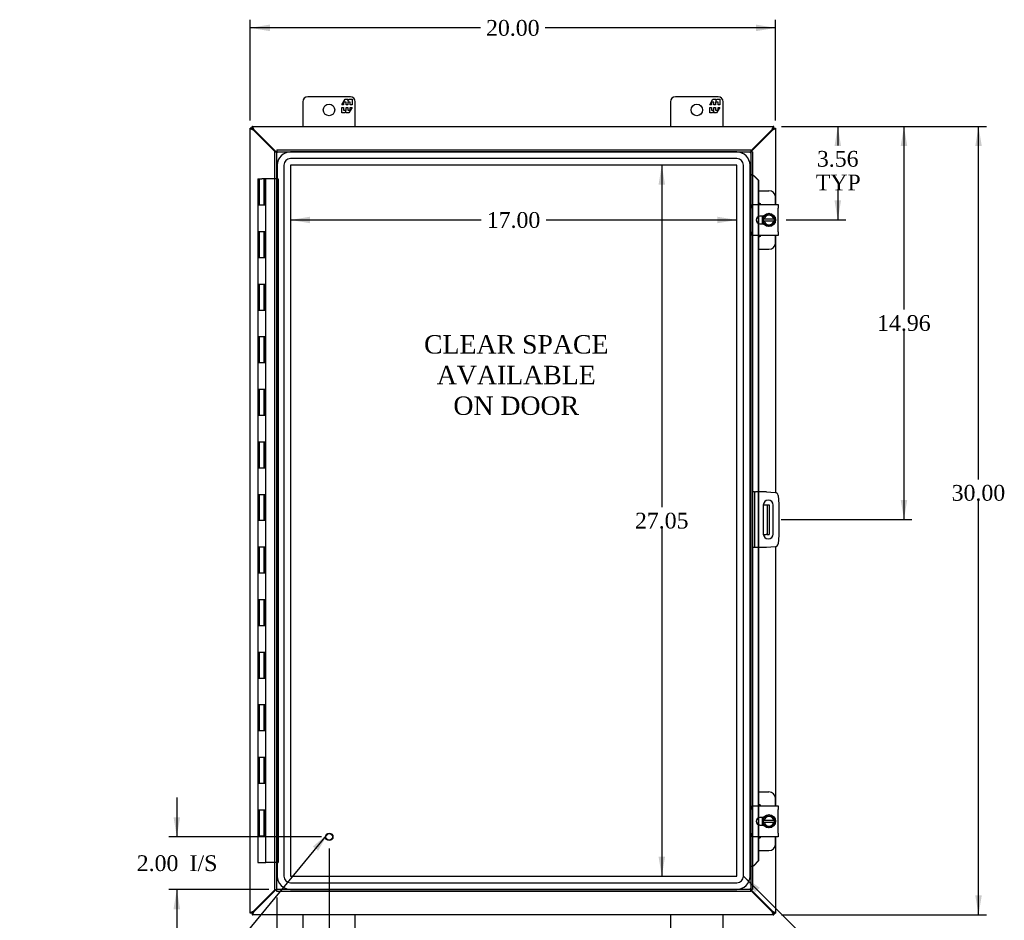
# Model space of a CAD drawing. Header units: inches. Extents: x 9 to 148, y 2 to 98.
# Tile 3 of 8: x 31 to 69, y 31 to 66. Entities that reach past the tile are written whole.
import ezdxf
from ezdxf.enums import TextEntityAlignment as Align

# ---------------------------------------------------------------- set-up
doc = ezdxf.new("R2010")
doc.units = ezdxf.units.IN
doc.header["$MEASUREMENT"] = 0
for name, color, linetype in [('COM40153-1', 7, 'CONTINUOUS'), ('COM40153-2', 7, 'CONTINUOUS'), ('COM42667', 7, 'CONTINUOUS'), ('COM42780', 7, 'CONTINUOUS'), ('COM48482', 7, 'CONTINUOUS'), ('COM70219', 7, 'CONTINUOUS'), ('COM71780-16', 7, 'CONTINUOUS'), ('DEFAULT', 7, 'CONTINUOUS'), ('FET07710', 7, 'CONTINUOUS'), ('HNG10620-26B', 7, 'CONTINUOUS'), ('HNG10620-26C', 7, 'CONTINUOUS'), ('SCC19011', 7, 'CONTINUOUS'), ('SPR20265', 7, 'CONTINUOUS'), ('STD21878', 7, 'CONTINUOUS'), ('WAF25035', 7, 'CONTINUOUS')]:
    doc.layers.add(name, color=color, linetype=linetype)
doc.styles.add('SEACAD_TIMES_NEW_ROMAN', font='times.ttf')

# ---------------------------------------------------------------- blocks, each defined once
blk = doc.blocks.new('SEANNOT_GROUP2')
at = {"layer": 'DEFAULT', "linetype": 'Continuous'}
blk.add_hatch(color=136, dxfattribs=at).paths.add_polyline_path([(42.558, 34.068), (42.938, 34.727), (42.365, 34.227)])
at = {"layer": 'DEFAULT', "color": 136, "linetype": 'Continuous'}
blk.add_line((38.018, 28.751), (37.718, 28.751), dxfattribs=at)
blk.add_lwpolyline([(38.018, 28.751), (42.938, 34.727)], dxfattribs=at)
at = {"layer": 'DEFAULT', "color": 136, "linetype": 'Continuous', "style": 'SEACAD_TIMES_NEW_ROMAN'}
for s, p in [('GROUND STUD', (31.153, 29.051)), ('DOOR', (31.153, 28.151))]:
    blk.add_text(s, height=0.6, dxfattribs=at).set_placement(p, align=Align.TOP_LEFT)
blk = doc.blocks.new('SEANNOT_GROUP3')
at = {"layer": 'DEFAULT', "linetype": 'Continuous'}
blk.add_hatch(color=136, dxfattribs=at).paths.add_polyline_path([(59.37, 32.657), (58.751, 33.099), (59.193, 32.48)])
at = {"layer": 'DEFAULT', "color": 136, "linetype": 'Continuous'}
blk.add_line((62.569, 29.28), (62.869, 29.28), dxfattribs=at)
blk.add_lwpolyline([(62.569, 29.28), (58.751, 33.099)], dxfattribs=at)
at = {"layer": 'DEFAULT', "color": 136, "linetype": 'Continuous', "style": 'SEACAD_TIMES_NEW_ROMAN'}
blk.add_text('GASKET', height=0.6, dxfattribs=at).set_placement((63.079, 29.58), align=Align.TOP_LEFT)
blk = doc.blocks.new('GDIMGGROUP')
at = {"layer": 'DEFAULT', "linetype": 'Continuous'}
for points in [[(42.254, 57.939), (42.254, 58.189), (41.504, 58.064)], [(57.752, 57.939), (58.502, 58.064), (57.752, 58.189)]]:
    blk.add_hatch(color=136, dxfattribs=at).paths.add_polyline_path(points)
at = {"layer": 'DEFAULT', "color": 136, "linetype": 'Continuous'}
for p, q in [((41.504, 58.064), (48.769, 58.064)), ((51.237, 58.064), (58.502, 58.064))]:
    blk.add_line(p, q, dxfattribs=at)
at = {"layer": 'DEFAULT', "color": 136, "linetype": 'Continuous', "style": 'SEACAD_TIMES_NEW_ROMAN'}
blk.add_text('17.00', height=0.6, dxfattribs=at).set_placement((48.979, 58.364), align=Align.TOP_LEFT)
blk = doc.blocks.new('GDIMGGROUP1')
at = {"layer": 'DEFAULT', "linetype": 'Continuous'}
for points in [[(67.824, 60.875), (67.699, 61.625), (67.574, 60.875)], [(67.824, 32.375), (67.574, 32.375), (67.699, 31.625)]]:
    blk.add_hatch(color=136, dxfattribs=at).paths.add_polyline_path(points)
at = {"layer": 'DEFAULT', "color": 136, "linetype": 'Continuous'}
for p, q in [((60.203, 61.625), (67.999, 61.625)), ((67.699, 48.193), (67.699, 61.625)), ((67.699, 31.625), (67.699, 47.383)), ((60.203, 31.625), (67.999, 31.625))]:
    blk.add_line(p, q, dxfattribs=at)
at = {"layer": 'DEFAULT', "color": 136, "linetype": 'Continuous', "style": 'SEACAD_TIMES_NEW_ROMAN'}
blk.add_text('30.00', height=0.6, dxfattribs=at).set_placement((66.676, 47.983), align=Align.TOP_LEFT)
blk = doc.blocks.new('GDIMGGROUP2')
at = {"layer": 'DEFAULT', "linetype": 'Continuous'}
for points in [[(37.056, 35.344), (37.181, 34.594), (37.306, 35.344)], [(37.056, 31.844), (37.306, 31.844), (37.181, 32.594)]]:
    blk.add_hatch(color=136, dxfattribs=at).paths.add_polyline_path(points)
at = {"layer": 'DEFAULT', "color": 136, "linetype": 'Continuous'}
for p, q in [((37.181, 36.094), (37.181, 34.594)), ((42.684, 34.594), (36.881, 34.594)), ((40.684, 32.594), (36.881, 32.594)), ((37.181, 32.594), (37.181, 31.094))]:
    blk.add_line(p, q, dxfattribs=at)
at = {"layer": 'DEFAULT', "color": 136, "linetype": 'Continuous', "style": 'SEACAD_TIMES_NEW_ROMAN'}
for s, p in [('2.00', (35.656, 33.894)), ('I/S', (37.669, 33.894))]:
    blk.add_text(s, height=0.6, dxfattribs=at).set_placement(p, align=Align.TOP_LEFT)
blk = doc.blocks.new('GDIMGGROUP3')
at = {"layer": 'DEFAULT', "linetype": 'Continuous'}
for points in [[(41.734, 29.34), (41.734, 29.59), (40.984, 29.465)], [(42.234, 29.34), (42.984, 29.465), (42.234, 29.59)]]:
    blk.add_hatch(color=136, dxfattribs=at).paths.add_polyline_path(points)
at = {"layer": 'DEFAULT', "color": 136, "linetype": 'Continuous'}
for p, q in [((42.984, 34.154), (42.984, 29.165)), ((40.984, 32.294), (40.984, 29.165)), ((40.984, 29.465), (43.405, 29.465)), ((43.405, 29.465), (43.705, 29.465))]:
    blk.add_line(p, q, dxfattribs=at)
at = {"layer": 'DEFAULT', "color": 136, "linetype": 'Continuous', "style": 'SEACAD_TIMES_NEW_ROMAN'}
for s, p in [('2.00', (43.915, 29.765)), ('I/S', (45.927, 29.765))]:
    blk.add_text(s, height=0.6, dxfattribs=at).set_placement(p, align=Align.TOP_LEFT)
blk = doc.blocks.new('GDIMGGROUP16')
at = {"layer": 'DEFAULT', "linetype": 'Continuous'}
for points in [[(62.467, 60.875), (62.342, 61.625), (62.217, 60.875)], [(62.467, 58.813), (62.217, 58.813), (62.342, 58.063)]]:
    blk.add_hatch(color=136, dxfattribs=at).paths.add_polyline_path(points)
at = {"layer": 'DEFAULT', "color": 136, "linetype": 'Continuous'}
for p, q in [((60.203, 61.625), (62.642, 61.625)), ((62.342, 61.625), (62.342, 60.901)), ((62.342, 59.191), (62.342, 58.063)), ((60.371, 58.063), (62.642, 58.063))]:
    blk.add_line(p, q, dxfattribs=at)
at = {"layer": 'DEFAULT', "color": 136, "linetype": 'Continuous', "style": 'SEACAD_TIMES_NEW_ROMAN'}
for s, p in [('3.56', (61.546, 60.691)), ('TYP', (61.503, 59.791))]:
    blk.add_text(s, height=0.6, dxfattribs=at).set_placement(p, align=Align.TOP_LEFT)
blk = doc.blocks.new('GDIMGGROUP17')
at = {"layer": 'DEFAULT', "linetype": 'Continuous'}
for points in [[(64.986, 60.875), (64.861, 61.625), (64.736, 60.875)], [(64.986, 47.415), (64.736, 47.415), (64.861, 46.665)]]:
    blk.add_hatch(color=136, dxfattribs=at).paths.add_polyline_path(points)
at = {"layer": 'DEFAULT', "color": 136, "linetype": 'Continuous'}
for p, q in [((60.203, 61.625), (65.161, 61.625)), ((64.861, 61.625), (64.861, 54.655)), ((64.861, 53.845), (64.861, 46.665)), ((60.182, 46.665), (65.161, 46.665))]:
    blk.add_line(p, q, dxfattribs=at)
at = {"layer": 'DEFAULT', "color": 136, "linetype": 'Continuous', "style": 'SEACAD_TIMES_NEW_ROMAN'}
blk.add_text('14.96', height=0.6, dxfattribs=at).set_placement((63.837, 54.445), align=Align.TOP_LEFT)
blk = doc.blocks.new('GDIMGGROUP24')
at = {"layer": 'DEFAULT', "linetype": 'Continuous'}
for points in [[(55.518, 59.402), (55.768, 59.402), (55.643, 60.152)], [(55.518, 33.848), (55.643, 33.098), (55.768, 33.848)]]:
    blk.add_hatch(color=136, dxfattribs=at).paths.add_polyline_path(points)
at = {"layer": 'DEFAULT', "color": 136, "linetype": 'Continuous'}
for p, q in [((55.643, 60.152), (55.643, 47.135)), ((55.643, 46.325), (55.643, 33.098))]:
    blk.add_line(p, q, dxfattribs=at)
at = {"layer": 'DEFAULT', "color": 136, "linetype": 'Continuous', "style": 'SEACAD_TIMES_NEW_ROMAN'}
blk.add_text('27.05', height=0.6, dxfattribs=at).set_placement((54.62, 46.925), align=Align.TOP_LEFT)
blk = doc.blocks.new('GDIMGGROUP28')
at = {"layer": 'DEFAULT', "linetype": 'Continuous'}
for points in [[(40.725, 65.497), (39.975, 65.372), (40.725, 65.247)], [(59.225, 65.497), (59.225, 65.247), (59.975, 65.372)]]:
    blk.add_hatch(color=136, dxfattribs=at).paths.add_polyline_path(points)
at = {"layer": 'DEFAULT', "color": 136, "linetype": 'Continuous'}
for p, q in [((39.975, 61.852), (39.975, 65.672)), ((59.975, 61.852), (59.975, 65.672)), ((48.741, 65.372), (39.975, 65.372)), ((59.975, 65.372), (51.209, 65.372))]:
    blk.add_line(p, q, dxfattribs=at)
at = {"layer": 'DEFAULT', "color": 136, "linetype": 'Continuous', "style": 'SEACAD_TIMES_NEW_ROMAN'}
blk.add_text('20.00', height=0.6, dxfattribs=at).set_placement((48.951, 65.672), align=Align.TOP_LEFT)

msp = doc.modelspace()

# ---------------------------------------------------------------- linework, layer by layer
at = {"layer": 'COM40153-1', "color": 7}
for p, q in [((59.507, 47.227), (59.617, 47.227)), ((59.617, 47.227), (59.653, 47.227)), ((59.653, 47.227), (59.725, 47.227)), ((59.653, 47.227), (59.653, 46.102)), ((59.725, 47.227), (59.725, 46.102)), ((59.507, 46.102), (59.617, 46.102)), ((59.653, 46.102), (59.617, 46.102)), ((59.653, 46.102), (59.725, 46.102))]:
    msp.add_line(p, q, dxfattribs=at)
at = {"layer": 'COM40153-2', "color": 7}
for p, q in [((59.172, 47.727), (59.1, 47.727)), ((59.172, 47.727), (59.172, 45.602)), ((59.172, 47.727), (59.208, 47.727)), ((59.623, 47.727), (59.208, 47.727)), ((59.623, 47.727), (59.957, 47.698)), ((60.071, 47.584), (60.1, 47.25)), ((60.1, 47.25), (60.1, 46.079)), ((59.507, 47.215), (59.507, 46.115)), ((59.882, 46.115), (59.882, 47.215)), ((60.1, 46.079), (60.071, 45.745)), ((59.172, 45.602), (59.1, 45.602)), ((59.208, 45.602), (59.172, 45.602)), ((59.623, 45.602), (59.208, 45.602)), ((59.957, 45.631), (59.623, 45.602))]:
    msp.add_line(p, q, dxfattribs=at)
for centre, radius, start, end in [((59.946, 47.573), 0.125, 5, 85), ((59.694, 47.215), 0.188, 0, 180), ((59.694, 46.115), 0.188, 180, 0), ((59.946, 45.756), 0.125, 275, 355)]:
    msp.add_arc(centre, radius, start, end, dxfattribs=at)
at = {"layer": 'COM42667', "color": 7}
for p, q in [((59.101, 58.508), (59.101, 58.651)), ((59.101, 58.651), (60.071, 58.651)), ((59.101, 58.508), (59.101, 57.617)), ((60.071, 58.651), (60.071, 58.508)), ((60.071, 57.617), (60.071, 58.508)), ((59.515, 58.203), (59.375, 58.203)), ((59.375, 57.922), (59.515, 57.922)), ((59.101, 57.474), (59.101, 57.617)), ((60.071, 57.474), (59.101, 57.474)), ((60.071, 57.617), (60.071, 57.474)), ((59.101, 35.632), (59.101, 35.775)), ((59.101, 35.775), (60.071, 35.775)), ((59.101, 35.632), (59.101, 34.741)), ((60.071, 35.775), (60.071, 35.632)), ((60.071, 34.741), (60.071, 35.632)), ((59.515, 35.327), (59.375, 35.327)), ((59.375, 35.046), (59.515, 35.046)), ((59.101, 34.598), (59.101, 34.741)), ((60.071, 34.598), (59.101, 34.598)), ((60.071, 34.741), (60.071, 34.598))]:
    msp.add_line(p, q, dxfattribs=at)
for centre in [(59.375, 58.063), (59.375, 35.187)]:
    msp.add_arc(centre, 0.14, 90, 270, dxfattribs=at)
at = {"layer": 'COM42780', "color": 7}
for p, q in [((59.325, 59.178), (59.722, 59.178)), ((59.972, 58.651), (59.972, 58.928)), ((59.472, 58.129), (59.472, 58.203)), ((59.472, 57.922), (59.472, 57.994)), ((59.972, 57.197), (59.972, 57.474)), ((59.325, 56.947), (59.722, 56.947)), ((59.325, 36.302), (59.722, 36.302)), ((59.972, 35.775), (59.972, 36.052)), ((59.472, 35.253), (59.472, 35.327)), ((59.472, 35.046), (59.472, 35.118)), ((59.972, 34.321), (59.972, 34.598)), ((59.325, 34.071), (59.722, 34.071))]:
    msp.add_line(p, q, dxfattribs=at)
for centre, start, end in [((59.722, 58.928), 0, 90), ((59.222, 58.491), 39.9324, 65.6695), ((59.222, 57.634), 294.3305, 320.0676), ((59.722, 57.197), 270, 0), ((59.722, 36.052), 0, 90), ((59.222, 35.615), 39.9324, 65.6695), ((59.222, 34.758), 294.3305, 320.0676), ((59.722, 34.321), 270, 0)]:
    msp.add_arc(centre, 0.25, start, end, dxfattribs=at)
at = {"layer": 'COM48482', "color": 7}
for p, q in [((40.047, 61.552), (39.975, 61.552)), ((39.975, 31.697), (39.975, 61.552)), ((40.047, 61.625), (59.903, 61.625)), ((40.047, 61.553), (40.047, 61.625)), ((40.047, 61.553), (40.083, 61.517)), ((40.047, 61.552), (40.083, 61.517)), ((40.107, 61.474), (40.083, 61.491)), ((40.927, 60.655), (40.107, 61.474)), ((40.125, 61.492), (40.109, 61.517)), ((40.963, 60.655), (40.125, 61.492)), ((59.825, 61.492), (59.028, 60.695)), ((59.843, 61.474), (59.028, 60.66)), ((59.841, 61.517), (59.825, 61.492)), ((59.867, 61.491), (59.843, 61.474)), ((59.903, 61.553), (59.867, 61.517)), ((59.903, 61.552), (59.867, 61.517)), ((59.903, 61.553), (59.903, 61.625)), ((59.903, 61.552), (59.975, 61.552)), ((59.975, 61.552), (59.975, 58.651)), ((59.975, 57.474), (59.975, 47.695)), ((59.975, 45.634), (59.975, 35.775)), ((59.975, 34.598), (59.975, 31.697)), ((40.107, 31.775), (40.927, 32.594)), ((40.125, 31.757), (40.963, 32.594)), ((59.028, 32.59), (59.843, 31.775)), ((59.028, 32.554), (59.825, 31.757)), ((40.047, 31.697), (39.975, 31.697)), ((40.047, 31.697), (40.083, 31.733)), ((40.047, 31.697), (40.083, 31.733)), ((40.047, 31.697), (40.047, 31.625)), ((59.903, 31.625), (40.047, 31.625)), ((40.083, 31.758), (40.107, 31.775)), ((40.109, 31.733), (40.125, 31.757)), ((59.825, 31.757), (59.841, 31.733)), ((59.843, 31.775), (59.867, 31.758)), ((59.903, 31.697), (59.867, 31.733)), ((59.903, 31.697), (59.867, 31.733)), ((59.903, 31.697), (59.975, 31.697)), ((59.903, 31.697), (59.903, 31.625))]:
    msp.add_line(p, q, dxfattribs=at)
for points, knots in [([(40.083, 61.491), (40.069, 61.496), (40.055, 61.501), (40.029, 61.511), (40.017, 61.516), (39.997, 61.527), (39.989, 61.532), (39.978, 61.542), (39.975, 61.547), (39.975, 61.552)], [0, 0, 0, 0, 0.25, 0.25, 0.5, 0.5, 0.75, 0.75, 1, 1, 1, 1]), ([(40.109, 61.517), (40.104, 61.531), (40.099, 61.545), (40.088, 61.571), (40.083, 61.583), (40.073, 61.603), (40.068, 61.611), (40.057, 61.622), (40.052, 61.625), (40.047, 61.625)], [0, 0, 0, 0, 0.25, 0.25, 0.5, 0.5, 0.75, 0.75, 1, 1, 1, 1]), ([(40.109, 61.517), (40.099, 61.526), (40.088, 61.535), (40.068, 61.549), (40.057, 61.553), (40.047, 61.553)], [0, 0, 0, 0, 0.5, 0.5, 1, 1, 1, 1]), ([(40.083, 61.491), (40.078, 61.496), (40.074, 61.501), (40.065, 61.511), (40.061, 61.516), (40.054, 61.527), (40.052, 61.532), (40.048, 61.542), (40.047, 61.547), (40.047, 61.552)], [0, 0, 0, 0, 0.25, 0.25, 0.5, 0.5, 0.75, 0.75, 1, 1, 1, 1]), ([(59.903, 61.625), (59.898, 61.625), (59.893, 61.622), (59.882, 61.611), (59.877, 61.603), (59.867, 61.583), (59.862, 61.571), (59.852, 61.545), (59.846, 61.531), (59.841, 61.517)], [0, 0, 0, 0, 0.25, 0.25, 0.5, 0.5, 0.75, 0.75, 1, 1, 1, 1]), ([(59.903, 61.553), (59.893, 61.553), (59.882, 61.549), (59.862, 61.535), (59.852, 61.526), (59.841, 61.517)], [0, 0, 0, 0, 0.5, 0.5, 1, 1, 1, 1]), ([(59.903, 61.552), (59.903, 61.547), (59.902, 61.542), (59.899, 61.532), (59.896, 61.527), (59.889, 61.516), (59.885, 61.511), (59.877, 61.501), (59.872, 61.496), (59.867, 61.491)], [0, 0, 0, 0, 0.25, 0.25, 0.5, 0.5, 0.75, 0.75, 1, 1, 1, 1]), ([(59.975, 61.552), (59.975, 61.547), (59.972, 61.542), (59.961, 61.532), (59.953, 61.527), (59.933, 61.516), (59.921, 61.511), (59.895, 61.501), (59.881, 61.496), (59.867, 61.491)], [0, 0, 0, 0, 0.25, 0.25, 0.5, 0.5, 0.75, 0.75, 1, 1, 1, 1]), ([(39.975, 31.697), (39.975, 31.702), (39.978, 31.707), (39.989, 31.717), (39.997, 31.722), (40.017, 31.733), (40.029, 31.738), (40.055, 31.748), (40.069, 31.753), (40.083, 31.758)], [0, 0, 0, 0, 0.25, 0.25, 0.5, 0.5, 0.75, 0.75, 1, 1, 1, 1]), ([(40.047, 31.697), (40.047, 31.702), (40.048, 31.707), (40.052, 31.717), (40.054, 31.722), (40.061, 31.733), (40.065, 31.738), (40.074, 31.748), (40.078, 31.753), (40.083, 31.758)], [0, 0, 0, 0, 0.25, 0.25, 0.5, 0.5, 0.75, 0.75, 1, 1, 1, 1]), ([(40.047, 31.625), (40.052, 31.625), (40.057, 31.627), (40.068, 31.638), (40.073, 31.646), (40.083, 31.666), (40.088, 31.678), (40.099, 31.704), (40.104, 31.718), (40.109, 31.733)], [0, 0, 0, 0, 0.25, 0.25, 0.5, 0.5, 0.75, 0.75, 1, 1, 1, 1]), ([(40.047, 31.697), (40.057, 31.697), (40.068, 31.7), (40.088, 31.714), (40.099, 31.723), (40.109, 31.733)], [0, 0, 0, 0, 0.5, 0.5, 1, 1, 1, 1]), ([(59.841, 31.733), (59.846, 31.718), (59.852, 31.704), (59.862, 31.678), (59.867, 31.666), (59.877, 31.646), (59.882, 31.638), (59.893, 31.627), (59.898, 31.625), (59.903, 31.625)], [0, 0, 0, 0, 0.25, 0.25, 0.5, 0.5, 0.75, 0.75, 1, 1, 1, 1]), ([(59.841, 31.733), (59.852, 31.723), (59.862, 31.714), (59.882, 31.7), (59.893, 31.697), (59.903, 31.697)], [0, 0, 0, 0, 0.5, 0.5, 1, 1, 1, 1]), ([(59.867, 31.758), (59.872, 31.753), (59.877, 31.748), (59.885, 31.738), (59.889, 31.733), (59.896, 31.722), (59.899, 31.717), (59.902, 31.707), (59.903, 31.702), (59.903, 31.697)], [0, 0, 0, 0, 0.25, 0.25, 0.5, 0.5, 0.75, 0.75, 1, 1, 1, 1]), ([(59.867, 31.758), (59.881, 31.753), (59.895, 31.748), (59.921, 31.738), (59.933, 31.733), (59.953, 31.722), (59.961, 31.717), (59.972, 31.707), (59.975, 31.702), (59.975, 31.697)], [0, 0, 0, 0, 0.25, 0.25, 0.5, 0.5, 0.75, 0.75, 1, 1, 1, 1])]:
    msp.add_open_spline(points, degree=3, knots=knots, dxfattribs=at)
at = {"layer": 'COM70219', "color": 7}
for p, q in [((58.501, 60.651), (41.505, 60.651)), ((58.501, 60.65), (41.505, 60.65)), ((58.501, 60.401), (41.505, 60.401)), ((41.005, 60.151), (41.005, 33.099)), ((41.006, 60.151), (41.006, 33.099)), ((41.255, 60.151), (41.255, 33.099)), ((41.504, 60.151), (41.504, 33.099)), ((58.501, 60.152), (41.505, 60.152)), ((41.505, 60.151), (41.505, 33.099)), ((58.501, 60.151), (41.505, 60.151)), ((58.501, 33.099), (58.501, 60.151)), ((58.502, 33.099), (58.502, 60.151)), ((58.751, 33.099), (58.751, 60.151)), ((59, 33.099), (59, 60.151)), ((59.001, 33.099), (59.001, 60.151)), ((41.505, 33.099), (58.501, 33.099)), ((41.505, 33.098), (58.501, 33.098)), ((41.505, 32.849), (58.501, 32.849)), ((41.505, 32.6), (58.501, 32.6)), ((41.505, 32.599), (58.501, 32.599))]:
    msp.add_line(p, q, dxfattribs=at)
for centre, radius, start, end in [((41.505, 60.151), 0.5, 90, 180), ((41.505, 60.151), 0.499, 90, 180), ((41.505, 60.151), 0.25, 90, 180), ((58.501, 60.151), 0.5, 0, 90), ((58.501, 60.151), 0.499, 0, 90), ((58.501, 60.151), 0.25, 0, 90), ((41.505, 60.151), 0.001, 90, 180), ((58.501, 60.151), 0.001, 0, 90), ((41.505, 33.099), 0.5, 180, 270), ((41.505, 33.099), 0.499, 180, 270), ((41.505, 33.099), 0.25, 180, 270), ((41.505, 33.099), 0.001, 180, 270), ((58.501, 33.099), 0.5, 270, 0), ((58.501, 33.099), 0.001, 270, 0), ((58.501, 33.099), 0.25, 270, 0), ((58.501, 33.099), 0.499, 270, 0)]:
    msp.add_arc(centre, radius, start, end, dxfattribs=at)
at = {"layer": 'COM71780-16', "color": 7}
for p, q in [((40.984, 60.727), (40.984, 60.655)), ((40.984, 60.727), (59.028, 60.727)), ((59.028, 60.727), (59.028, 60.655)), ((40.912, 60.655), (40.984, 60.655)), ((40.912, 32.594), (40.912, 60.655)), ((40.984, 60.655), (59.028, 60.655)), ((40.984, 60.655), (41.02, 60.619)), ((40.984, 32.594), (40.984, 60.655)), ((40.984, 60.655), (41.02, 60.619)), ((59.028, 60.655), (58.992, 60.619)), ((59.028, 60.655), (58.992, 60.619)), ((59.028, 60.655), (59.028, 32.594)), ((59.1, 60.655), (59.028, 60.655)), ((59.1, 60.655), (59.1, 32.594)), ((59.1, 59.78), (59.028, 59.78)), ((59.113, 59.78), (59.1, 59.78)), ((59.122, 59.757), (59.131, 59.757)), ((59.142, 59.745), (59.312, 59.572)), ((59.142, 59.745), (59.155, 59.745)), ((59.155, 59.745), (59.325, 59.572)), ((59.312, 59.572), (59.312, 58.651)), ((59.325, 59.572), (59.312, 59.572)), ((59.325, 59.572), (59.325, 58.651)), ((59.312, 58.651), (59.312, 58.188)), ((59.325, 58.651), (59.325, 58.194)), ((59.312, 58.188), (59.312, 57.937)), ((59.325, 58.194), (59.325, 57.931)), ((59.312, 57.937), (59.312, 57.474)), ((59.325, 57.931), (59.325, 57.474)), ((59.312, 57.474), (59.312, 47.727)), ((59.325, 57.474), (59.325, 47.727)), ((59.312, 47.727), (59.312, 45.602)), ((59.325, 47.727), (59.325, 45.602)), ((59.312, 45.602), (59.312, 35.775)), ((59.325, 45.602), (59.325, 35.775)), ((59.312, 35.775), (59.312, 35.312)), ((59.325, 35.775), (59.325, 35.318)), ((59.312, 35.312), (59.312, 35.061)), ((59.325, 35.318), (59.325, 35.055)), ((59.312, 35.061), (59.312, 34.598)), ((59.325, 35.055), (59.325, 34.598)), ((59.312, 34.598), (59.312, 33.677)), ((59.325, 34.598), (59.325, 33.677)), ((59.1, 33.469), (59.028, 33.469)), ((59.1, 33.469), (59.113, 33.469)), ((59.131, 33.492), (59.122, 33.492)), ((59.312, 33.677), (59.142, 33.505)), ((59.142, 33.505), (59.155, 33.505)), ((59.325, 33.677), (59.155, 33.505)), ((59.325, 33.677), (59.312, 33.677)), ((40.984, 32.594), (41.02, 32.63)), ((40.984, 32.594), (41.02, 32.63)), ((59.028, 32.594), (58.992, 32.63)), ((59.028, 32.594), (58.992, 32.63)), ((40.912, 32.594), (40.984, 32.594)), ((59.028, 32.594), (40.984, 32.594)), ((40.984, 32.522), (40.984, 32.594)), ((59.028, 32.522), (40.984, 32.522)), ((59.028, 32.522), (59.028, 32.594)), ((59.1, 32.594), (59.028, 32.594))]:
    msp.add_line(p, q, dxfattribs=at)
for centre, radius, start, end in [((59.541, 60.831), 1.153, 245.7342, 248.7275), ((59.431, 60.014), 0.395, 216.3142, 223.0054), ((59.541, 32.418), 1.153, 111.2725, 114.2658), ((59.431, 33.235), 0.395, 136.9946, 143.6858)]:
    msp.add_arc(centre, radius, start, end, dxfattribs=at)
at = {"layer": 'FET07710', "color": 7}
for p, q in [((43.788, 62.75), (42.163, 62.75)), ((43.465, 62.444), (43.587, 62.657)), ((43.587, 62.657), (43.696, 62.657)), ((43.696, 62.657), (43.696, 62.579)), ((43.696, 62.579), (43.741, 62.657)), ((43.741, 62.657), (43.85, 62.657)), ((43.85, 62.657), (43.85, 62.444)), ((57.788, 62.75), (56.163, 62.75)), ((57.465, 62.444), (57.587, 62.657)), ((57.587, 62.657), (57.696, 62.657)), ((57.696, 62.657), (57.696, 62.579)), ((57.696, 62.579), (57.741, 62.657)), ((57.741, 62.657), (57.85, 62.657)), ((57.85, 62.657), (57.85, 62.444)), ((41.975, 62.562), (41.975, 61.625)), ((43.529, 62.444), (43.465, 62.444)), ((43.465, 62.135), (43.465, 62.347)), ((43.465, 62.347), (43.529, 62.347)), ((43.628, 62.55), (43.529, 62.55)), ((43.529, 62.55), (43.529, 62.444)), ((43.529, 62.347), (43.529, 62.241)), ((43.529, 62.241), (43.628, 62.241)), ((43.628, 62.444), (43.628, 62.55)), ((43.687, 62.444), (43.628, 62.444)), ((43.628, 62.241), (43.628, 62.347)), ((43.628, 62.347), (43.687, 62.347)), ((43.786, 62.55), (43.687, 62.55)), ((43.687, 62.55), (43.687, 62.444)), ((43.687, 62.347), (43.687, 62.241)), ((43.687, 62.241), (43.786, 62.241)), ((43.85, 62.347), (43.728, 62.135)), ((43.786, 62.444), (43.786, 62.55)), ((43.85, 62.444), (43.786, 62.444)), ((43.786, 62.241), (43.786, 62.347)), ((43.786, 62.347), (43.85, 62.347)), ((43.975, 61.625), (43.975, 62.562)), ((55.975, 62.562), (55.975, 61.625)), ((57.529, 62.444), (57.465, 62.444)), ((57.465, 62.135), (57.465, 62.347)), ((57.465, 62.347), (57.529, 62.347)), ((57.628, 62.55), (57.529, 62.55)), ((57.529, 62.55), (57.529, 62.444)), ((57.529, 62.347), (57.529, 62.241)), ((57.529, 62.241), (57.628, 62.241)), ((57.628, 62.444), (57.628, 62.55)), ((57.687, 62.444), (57.628, 62.444)), ((57.628, 62.241), (57.628, 62.347)), ((57.628, 62.347), (57.687, 62.347)), ((57.786, 62.55), (57.687, 62.55)), ((57.687, 62.55), (57.687, 62.444)), ((57.687, 62.347), (57.687, 62.241)), ((57.687, 62.241), (57.786, 62.241)), ((57.85, 62.347), (57.728, 62.135)), ((57.786, 62.444), (57.786, 62.55)), ((57.85, 62.444), (57.786, 62.444)), ((57.786, 62.241), (57.786, 62.347)), ((57.786, 62.347), (57.85, 62.347)), ((57.975, 61.625), (57.975, 62.562)), ((43.574, 62.135), (43.465, 62.135)), ((43.618, 62.212), (43.574, 62.135)), ((43.618, 62.135), (43.618, 62.212)), ((43.728, 62.135), (43.618, 62.135)), ((57.574, 62.135), (57.465, 62.135)), ((57.618, 62.212), (57.574, 62.135)), ((57.618, 62.135), (57.618, 62.212)), ((57.728, 62.135), (57.618, 62.135)), ((41.975, 31.625), (41.975, 30.687)), ((43.975, 30.687), (43.975, 31.625)), ((55.975, 31.625), (55.975, 30.687)), ((57.975, 30.687), (57.975, 31.625))]:
    msp.add_line(p, q, dxfattribs=at)
for centre in [(42.975, 62.25), (56.975, 62.25)]:
    msp.add_circle(centre, 0.219, dxfattribs=at)
for centre, start, end in [((42.163, 62.562), 90, 180), ((43.788, 62.562), 0, 90), ((56.163, 62.562), 90, 180), ((57.788, 62.562), 0, 90)]:
    msp.add_arc(centre, 0.188, start, end, dxfattribs=at)
at = {"layer": 'HNG10620-26B', "color": 7}
for p, q in [((40.414, 58.625), (40.26, 58.625)), ((40.26, 58.625), (40.26, 57.625)), ((40.26, 57.625), (40.414, 57.625)), ((40.414, 56.625), (40.26, 56.625)), ((40.26, 56.625), (40.26, 55.625)), ((40.26, 55.625), (40.414, 55.625)), ((40.414, 54.625), (40.26, 54.625)), ((40.26, 54.625), (40.26, 53.625)), ((40.26, 53.625), (40.414, 53.625)), ((40.414, 52.625), (40.26, 52.625)), ((40.26, 52.625), (40.26, 51.625)), ((40.26, 51.625), (40.414, 51.625)), ((40.414, 50.625), (40.26, 50.625)), ((40.26, 50.625), (40.26, 49.625)), ((40.26, 49.625), (40.414, 49.625)), ((40.414, 48.625), (40.26, 48.625)), ((40.26, 48.625), (40.26, 47.625)), ((40.26, 47.625), (40.414, 47.625)), ((40.414, 46.625), (40.26, 46.625)), ((40.26, 46.625), (40.26, 45.625)), ((40.26, 45.625), (40.414, 45.625)), ((40.414, 44.625), (40.26, 44.625)), ((40.26, 44.625), (40.26, 43.625)), ((40.26, 43.625), (40.414, 43.625)), ((40.414, 42.625), (40.26, 42.625)), ((40.26, 42.625), (40.26, 41.625)), ((40.26, 41.625), (40.414, 41.625)), ((40.414, 40.625), (40.26, 40.625)), ((40.26, 40.625), (40.26, 39.625)), ((40.26, 39.625), (40.414, 39.625)), ((40.414, 38.625), (40.26, 38.625)), ((40.26, 38.625), (40.26, 37.625)), ((40.26, 37.625), (40.414, 37.625)), ((40.414, 36.625), (40.26, 36.625)), ((40.26, 36.625), (40.26, 35.625)), ((40.26, 35.625), (40.414, 35.625)), ((40.414, 34.625), (40.26, 34.625)), ((40.26, 34.625), (40.26, 33.625)), ((40.26, 33.625), (40.568, 33.625))]:
    msp.add_line(p, q, dxfattribs=at)
at = {"layer": 'HNG10620-26C', "color": 7}
for p, q in [((40.26, 59.625), (40.414, 59.625)), ((40.26, 59.625), (40.26, 58.625)), ((40.32, 59.625), (40.32, 58.625)), ((40.912, 59.625), (40.414, 59.625)), ((40.497, 59.625), (40.497, 58.625)), ((40.508, 58.625), (40.508, 59.625)), ((40.55, 59.625), (40.55, 58.625)), ((40.568, 58.625), (40.568, 59.625)), ((40.955, 59.625), (40.912, 59.625)), ((40.984, 59.625), (40.955, 59.625)), ((40.984, 59.625), (41.044, 59.625)), ((41.044, 59.625), (41.044, 33.625)), ((40.414, 58.625), (40.26, 58.625)), ((40.568, 58.625), (40.414, 58.625)), ((40.568, 57.625), (40.568, 58.625)), ((40.26, 57.625), (40.414, 57.625)), ((40.26, 57.625), (40.26, 56.625)), ((40.32, 57.625), (40.32, 56.625)), ((40.414, 57.625), (40.568, 57.625)), ((40.497, 57.625), (40.497, 56.625)), ((40.508, 56.625), (40.508, 57.625)), ((40.55, 57.625), (40.55, 56.625)), ((40.568, 56.625), (40.568, 57.625)), ((40.414, 56.625), (40.26, 56.625)), ((40.568, 56.625), (40.414, 56.625)), ((40.568, 55.625), (40.568, 56.625)), ((40.26, 55.625), (40.414, 55.625)), ((40.26, 55.625), (40.26, 54.625)), ((40.32, 55.625), (40.32, 54.625)), ((40.414, 55.625), (40.568, 55.625)), ((40.497, 55.625), (40.497, 54.625)), ((40.508, 54.625), (40.508, 55.625)), ((40.55, 55.625), (40.55, 54.625)), ((40.568, 54.625), (40.568, 55.625)), ((40.414, 54.625), (40.26, 54.625)), ((40.568, 54.625), (40.414, 54.625)), ((40.568, 53.625), (40.568, 54.625)), ((40.26, 53.625), (40.414, 53.625)), ((40.26, 53.625), (40.26, 52.625)), ((40.32, 53.625), (40.32, 52.625)), ((40.414, 53.625), (40.568, 53.625)), ((40.497, 53.625), (40.497, 52.625)), ((40.508, 52.625), (40.508, 53.625)), ((40.55, 53.625), (40.55, 52.625)), ((40.568, 52.625), (40.568, 53.625)), ((40.414, 52.625), (40.26, 52.625)), ((40.568, 52.625), (40.414, 52.625)), ((40.568, 51.625), (40.568, 52.625)), ((40.26, 51.625), (40.414, 51.625)), ((40.26, 51.625), (40.26, 50.625)), ((40.32, 51.625), (40.32, 50.625)), ((40.414, 51.625), (40.568, 51.625)), ((40.497, 51.625), (40.497, 50.625)), ((40.508, 50.625), (40.508, 51.625)), ((40.55, 51.625), (40.55, 50.625)), ((40.568, 50.625), (40.568, 51.625)), ((40.414, 50.625), (40.26, 50.625)), ((40.568, 50.625), (40.414, 50.625)), ((40.568, 49.625), (40.568, 50.625)), ((40.26, 49.625), (40.414, 49.625)), ((40.26, 49.625), (40.26, 48.625)), ((40.32, 49.625), (40.32, 48.625)), ((40.414, 49.625), (40.568, 49.625)), ((40.497, 49.625), (40.497, 48.625)), ((40.508, 48.625), (40.508, 49.625)), ((40.55, 49.625), (40.55, 48.625)), ((40.568, 48.625), (40.568, 49.625)), ((40.414, 48.625), (40.26, 48.625)), ((40.568, 48.625), (40.414, 48.625)), ((40.568, 47.625), (40.568, 48.625)), ((40.26, 47.625), (40.414, 47.625)), ((40.26, 47.625), (40.26, 46.625)), ((40.32, 47.625), (40.32, 46.625)), ((40.414, 47.625), (40.568, 47.625)), ((40.497, 47.625), (40.497, 46.625)), ((40.508, 46.625), (40.508, 47.625)), ((40.55, 47.625), (40.55, 46.625)), ((40.568, 46.625), (40.568, 47.625)), ((40.414, 46.625), (40.26, 46.625)), ((40.568, 46.625), (40.414, 46.625)), ((40.568, 45.625), (40.568, 46.625)), ((40.26, 45.625), (40.414, 45.625)), ((40.26, 45.625), (40.26, 44.625)), ((40.32, 45.625), (40.32, 44.625)), ((40.414, 45.625), (40.568, 45.625)), ((40.497, 45.625), (40.497, 44.625)), ((40.508, 44.625), (40.508, 45.625)), ((40.55, 45.625), (40.55, 44.625)), ((40.568, 44.625), (40.568, 45.625)), ((40.414, 44.625), (40.26, 44.625)), ((40.568, 44.625), (40.414, 44.625)), ((40.568, 43.625), (40.568, 44.625)), ((40.26, 43.625), (40.414, 43.625)), ((40.26, 43.625), (40.26, 42.625)), ((40.32, 43.625), (40.32, 42.625)), ((40.414, 43.625), (40.568, 43.625)), ((40.497, 43.625), (40.497, 42.625)), ((40.508, 42.625), (40.508, 43.625)), ((40.55, 43.625), (40.55, 42.625)), ((40.568, 42.625), (40.568, 43.625)), ((40.414, 42.625), (40.26, 42.625)), ((40.568, 42.625), (40.414, 42.625)), ((40.568, 41.625), (40.568, 42.625)), ((40.26, 41.625), (40.414, 41.625)), ((40.26, 41.625), (40.26, 40.625)), ((40.32, 41.625), (40.32, 40.625)), ((40.414, 41.625), (40.568, 41.625)), ((40.497, 41.625), (40.497, 40.625)), ((40.508, 40.625), (40.508, 41.625)), ((40.55, 41.625), (40.55, 40.625)), ((40.568, 40.625), (40.568, 41.625)), ((40.414, 40.625), (40.26, 40.625)), ((40.568, 40.625), (40.414, 40.625)), ((40.568, 39.625), (40.568, 40.625)), ((40.26, 39.625), (40.414, 39.625)), ((40.26, 39.625), (40.26, 38.625)), ((40.32, 39.625), (40.32, 38.625)), ((40.414, 39.625), (40.568, 39.625)), ((40.497, 39.625), (40.497, 38.625)), ((40.508, 38.625), (40.508, 39.625)), ((40.55, 39.625), (40.55, 38.625)), ((40.568, 38.625), (40.568, 39.625)), ((40.414, 38.625), (40.26, 38.625)), ((40.568, 38.625), (40.414, 38.625)), ((40.568, 37.625), (40.568, 38.625)), ((40.26, 37.625), (40.414, 37.625)), ((40.26, 37.625), (40.26, 36.625)), ((40.32, 37.625), (40.32, 36.625)), ((40.414, 37.625), (40.568, 37.625)), ((40.497, 37.625), (40.497, 36.625)), ((40.508, 36.625), (40.508, 37.625)), ((40.55, 37.625), (40.55, 36.625)), ((40.568, 36.625), (40.568, 37.625)), ((40.414, 36.625), (40.26, 36.625)), ((40.568, 36.625), (40.414, 36.625)), ((40.568, 35.625), (40.568, 36.625)), ((40.26, 35.625), (40.414, 35.625)), ((40.26, 35.625), (40.26, 34.625)), ((40.32, 35.625), (40.32, 34.625)), ((40.414, 35.625), (40.568, 35.625)), ((40.497, 35.625), (40.497, 34.625)), ((40.508, 34.625), (40.508, 35.625)), ((40.55, 35.625), (40.55, 34.625)), ((40.568, 34.625), (40.568, 35.625)), ((40.414, 34.625), (40.26, 34.625)), ((40.568, 34.625), (40.414, 34.625)), ((40.568, 33.625), (40.568, 34.625)), ((40.912, 33.625), (40.568, 33.625)), ((40.955, 33.625), (40.912, 33.625)), ((40.984, 33.625), (40.955, 33.625)), ((40.984, 33.625), (41.044, 33.625))]:
    msp.add_line(p, q, dxfattribs=at)
at = {"layer": 'SCC19011', "color": 7}
for p, q in [((59.722, 58.304), (59.507, 58.171)), ((59.507, 58.171), (59.507, 58.097)), ((59.507, 58.097), (59.507, 58.029)), ((59.527, 58.097), (59.507, 58.097)), ((59.537, 58.097), (59.527, 58.097)), ((59.906, 58.097), (59.537, 58.097)), ((59.937, 58.171), (59.722, 58.304)), ((59.916, 58.097), (59.906, 58.097)), ((59.937, 58.097), (59.916, 58.097)), ((59.937, 58.097), (59.937, 58.171)), ((59.937, 58.029), (59.937, 58.097)), ((59.507, 58.029), (59.507, 57.954)), ((59.507, 58.029), (59.527, 58.029)), ((59.507, 57.954), (59.722, 57.822)), ((59.527, 58.029), (59.537, 58.029)), ((59.537, 58.029), (59.906, 58.029)), ((59.722, 57.822), (59.937, 57.954)), ((59.906, 58.029), (59.916, 58.029)), ((59.916, 58.029), (59.937, 58.029)), ((59.937, 57.954), (59.937, 58.029)), ((59.722, 35.428), (59.507, 35.295)), ((59.507, 35.295), (59.507, 35.221)), ((59.937, 35.295), (59.722, 35.428)), ((59.937, 35.221), (59.937, 35.295)), ((59.507, 35.221), (59.507, 35.153)), ((59.527, 35.221), (59.507, 35.221)), ((59.507, 35.153), (59.507, 35.078)), ((59.507, 35.153), (59.527, 35.153)), ((59.507, 35.078), (59.722, 34.946)), ((59.537, 35.221), (59.527, 35.221)), ((59.527, 35.153), (59.537, 35.153)), ((59.906, 35.221), (59.537, 35.221)), ((59.537, 35.153), (59.906, 35.153)), ((59.722, 34.946), (59.937, 35.078)), ((59.916, 35.221), (59.906, 35.221)), ((59.906, 35.153), (59.916, 35.153)), ((59.937, 35.221), (59.916, 35.221)), ((59.916, 35.153), (59.937, 35.153)), ((59.937, 35.153), (59.937, 35.221)), ((59.937, 35.078), (59.937, 35.153))]:
    msp.add_line(p, q, dxfattribs=at)
for centre, radius, start, end in [((59.722, 58.063), 0.187, 10.4474, 169.5526), ((59.722, 58.063), 0.187, 190.4474, 349.5526), ((59.722, 35.187), 0.188, 10.4474, 169.5526), ((59.722, 35.187), 0.187, 190.4474, 349.5526)]:
    msp.add_arc(centre, radius, start, end, dxfattribs=at)
at = {"layer": 'SPR20265', "color": 7}
for points, knots in [([(59.504, 58.204), (59.492, 58.185), (59.47, 58.138), (59.456, 58.059), (59.471, 57.978), (59.493, 57.937), (59.503, 57.921)], [0.95809881, 0.95809881, 0.95809881, 0.95809881, 0.9661238, 0.97598802, 0.98694613, 0.99365696, 0.99365696, 0.99365696, 0.99365696]), ([(59.495, 58.173), (59.487, 58.157), (59.47, 58.111), (59.465, 58.029), (59.487, 57.961), (59.507, 57.928), (59.511, 57.921)], [0.77169441, 0.77169441, 0.77169441, 0.77169441, 0.77798983, 0.7890906, 0.80019147, 0.80289251, 0.80289251, 0.80289251, 0.80289251]), ([(59.504, 35.328), (59.492, 35.309), (59.47, 35.262), (59.456, 35.183), (59.471, 35.102), (59.493, 35.061), (59.503, 35.045)], [0.95809881, 0.95809881, 0.95809881, 0.95809881, 0.9661238, 0.97598802, 0.98694613, 0.99365696, 0.99365696, 0.99365696, 0.99365696]), ([(59.496, 35.298), (59.488, 35.281), (59.47, 35.235), (59.466, 35.157), (59.482, 35.1), (59.494, 35.075)], [0.77163313, 0.77163313, 0.77163313, 0.77163313, 0.77798983, 0.7890906, 0.79883665, 0.79883665, 0.79883665, 0.79883665])]:
    msp.add_open_spline(points, degree=3, knots=knots, dxfattribs=at)
at = {"layer": 'STD21878', "color": 7}
for radius in [0.141, 0.125]:
    msp.add_circle((42.984, 34.594), radius, dxfattribs=at)
at = {"layer": 'WAF25035', "color": 7}
for centre in [(59.722, 58.063), (59.722, 35.187)]:
    msp.add_circle(centre, 0.25, dxfattribs=at)

# ---------------------------------------------------------------- block references
at = {"layer": 'DEFAULT', "color": 7}
for name in ['GDIMGGROUP28', 'GDIMGGROUP17', 'GDIMGGROUP1', 'GDIMGGROUP16', 'GDIMGGROUP24', 'GDIMGGROUP', 'GDIMGGROUP2', 'SEANNOT_GROUP2', 'GDIMGGROUP3', 'SEANNOT_GROUP3']:
    msp.add_blockref(name, (0, 0), dxfattribs=at)

# ---------------------------------------------------------------- texts
at = {"layer": 'DEFAULT', "color": 7, "insert": (50.102, 53.682), "char_height": 0.7, "width": 7.22078, "attachment_point": 2}
msp.add_mtext('{\\fTimes New Roman|b0||i0||c0|p34;\\C7;\\H0.7;\\W1.;CLEAR SPACE \\P}{\\fTimes New Roman|b0||i0||c0|p34;\\C7;\\H0.7;\\W1.;AVAILABLE \\P}{\\fTimes New Roman|b0||i0||c0|p34;\\C7;\\H0.7;\\W1.;ON DOOR}', dxfattribs=at)

doc.saveas('drawing.dxf')
